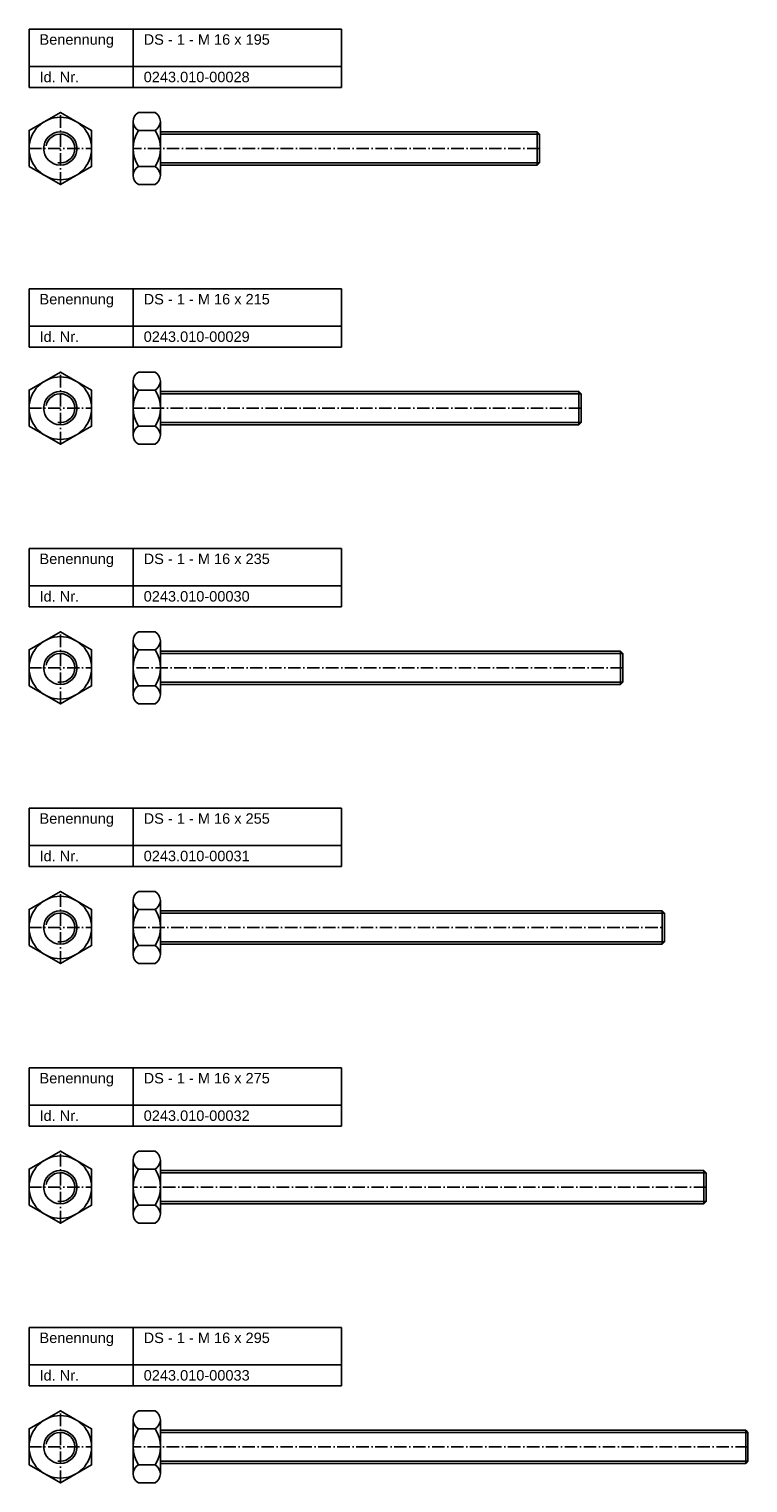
# Model space of a CAD drawing. Header units: millimetres. Extents: x 77 to 1993, y 1226 to 2936.
# Tile 2 of 5: x 812 to 1157, y 1491 to 2188. Entities that reach past the tile are written whole.
import ezdxf

# ---------------------------------------------------------------- set-up
doc = ezdxf.new("R2010")
doc.units = ezdxf.units.MM
doc.header["$LTSCALE"] = 0.5
doc.linetypes.add('achse', pattern=[18, 12, -3, 0, -3])
doc.layers.add('HALFEN', color=2, linetype='CONTINUOUS')
doc.styles.add('ARIAL50', font='ARIAL.TTF', dxfattribs={"height": 5})

msp = doc.modelspace()

# ---------------------------------------------------------------- linework, layer by layer
at = {"layer": 'HALFEN'}
for p, q in [((812.25, 2188.4), (962.25, 2188.4)), ((812.25, 2160.4), (812.25, 2188.4)), ((862.25, 2160.4), (862.25, 2188.4)), ((962.25, 2160.4), (962.25, 2188.4)), ((812.25, 2170.4), (962.25, 2170.4)), ((812.25, 2160.4), (962.25, 2160.4)), ((862.25, 2118.09), (862.25, 2144.07)), ((864.75, 2148.4), (872.75, 2148.4)), ((875.25, 2118.09), (875.25, 2144.07)), ((864.75, 2139.74), (872.75, 2139.74)), ((875.25, 2139.08), (1056.17, 2139.08)), ((875.25, 2138), (1057.25, 2138)), ((1057.25, 2138), (1056.17, 2139.08)), ((1056.17, 2139.08), (1056.17, 2123.08)), ((1057.25, 2124.17), (1057.25, 2138)), ((864.75, 2122.42), (872.75, 2122.42)), ((875.25, 2124.17), (1057.25, 2124.17)), ((875.25, 2123.08), (1056.17, 2123.08)), ((1057.25, 2124.17), (1056.17, 2123.08)), ((864.75, 2113.76), (872.75, 2113.76)), ((812.25, 2063.76), (962.25, 2063.76)), ((812.25, 2035.76), (812.25, 2063.76)), ((862.25, 2035.76), (862.25, 2063.76)), ((962.25, 2035.76), (962.25, 2063.76)), ((812.25, 2045.76), (962.25, 2045.76)), ((812.25, 2035.76), (962.25, 2035.76)), ((864.75, 2023.76), (872.75, 2023.76)), ((862.25, 1993.45), (862.25, 2019.43)), ((875.25, 1993.45), (875.25, 2019.43)), ((864.75, 2015.1), (872.75, 2015.1)), ((875.25, 2014.44), (1076.17, 2014.44)), ((875.25, 2013.36), (1077.25, 2013.36)), ((1076.17, 2014.44), (1076.17, 1998.44)), ((1077.25, 2013.36), (1076.17, 2014.44)), ((1077.25, 1999.52), (1077.25, 2013.36)), ((864.75, 1997.78), (872.75, 1997.78)), ((875.25, 1999.52), (1077.25, 1999.52)), ((875.25, 1998.44), (1076.17, 1998.44)), ((1077.25, 1999.52), (1076.17, 1998.44)), ((864.75, 1989.12), (872.75, 1989.12)), ((812.25, 1939.12), (962.25, 1939.12)), ((812.25, 1911.12), (812.25, 1939.12)), ((862.25, 1911.12), (862.25, 1939.12)), ((962.25, 1911.12), (962.25, 1939.12)), ((812.25, 1921.12), (962.25, 1921.12)), ((812.25, 1911.12), (962.25, 1911.12)), ((864.75, 1899.12), (872.75, 1899.12)), ((862.25, 1868.81), (862.25, 1894.79)), ((875.25, 1868.81), (875.25, 1894.79)), ((864.75, 1890.46), (872.75, 1890.46)), ((875.25, 1889.8), (1096.17, 1889.8)), ((875.25, 1888.72), (1097.25, 1888.72)), ((1097.25, 1888.72), (1096.17, 1889.8)), ((1096.17, 1889.8), (1096.17, 1873.8)), ((1097.25, 1874.88), (1097.25, 1888.72)), ((864.75, 1873.14), (872.75, 1873.14)), ((875.25, 1874.88), (1097.25, 1874.88)), ((875.25, 1873.8), (1096.17, 1873.8)), ((1097.25, 1874.88), (1096.17, 1873.8)), ((864.75, 1864.48), (872.75, 1864.48)), ((812.25, 1814.48), (962.25, 1814.48)), ((812.25, 1786.48), (812.25, 1814.48)), ((862.25, 1786.48), (862.25, 1814.48)), ((962.25, 1786.48), (962.25, 1814.48)), ((812.25, 1796.48), (962.25, 1796.48)), ((812.25, 1786.48), (962.25, 1786.48)), ((864.75, 1774.48), (872.75, 1774.48)), ((862.25, 1744.17), (862.25, 1770.15)), ((864.75, 1765.82), (872.75, 1765.82)), ((875.25, 1744.17), (875.25, 1770.15)), ((875.25, 1765.16), (1116.17, 1765.16)), ((875.25, 1764.08), (1117.25, 1764.08)), ((1116.17, 1765.16), (1116.17, 1749.16)), ((1117.25, 1764.08), (1116.17, 1765.16)), ((1117.25, 1750.24), (1117.25, 1764.08)), ((864.75, 1748.5), (872.75, 1748.5)), ((875.25, 1750.24), (1117.25, 1750.24)), ((875.25, 1749.16), (1116.17, 1749.16)), ((1117.25, 1750.24), (1116.17, 1749.16)), ((864.75, 1739.84), (872.75, 1739.84)), ((812.25, 1689.84), (962.25, 1689.84)), ((812.25, 1661.84), (812.25, 1689.84)), ((862.25, 1661.84), (862.25, 1689.84)), ((962.25, 1661.84), (962.25, 1689.84)), ((812.25, 1671.84), (962.25, 1671.84)), ((812.25, 1661.84), (962.25, 1661.84)), ((864.75, 1649.84), (872.75, 1649.84)), ((862.25, 1619.53), (862.25, 1645.51)), ((864.75, 1641.18), (872.75, 1641.18)), ((875.25, 1619.53), (875.25, 1645.51)), ((875.25, 1640.52), (1136.17, 1640.52)), ((1137.25, 1639.44), (1136.17, 1640.52)), ((1136.17, 1640.52), (1136.17, 1624.52)), ((875.25, 1639.44), (1137.25, 1639.44)), ((1137.25, 1625.6), (1137.25, 1639.44)), ((864.75, 1623.86), (872.75, 1623.86)), ((875.25, 1625.6), (1137.25, 1625.6)), ((875.25, 1624.52), (1136.17, 1624.52)), ((1137.25, 1625.6), (1136.17, 1624.52)), ((864.75, 1615.2), (872.75, 1615.2)), ((812.25, 1565.2), (962.25, 1565.2)), ((812.25, 1537.2), (812.25, 1565.2)), ((862.25, 1537.2), (862.25, 1565.2)), ((962.25, 1537.2), (962.25, 1565.2)), ((812.25, 1547.2), (962.25, 1547.2)), ((812.25, 1537.2), (962.25, 1537.2)), ((864.75, 1525.2), (872.75, 1525.2)), ((862.25, 1494.89), (862.25, 1520.87)), ((864.75, 1516.54), (872.75, 1516.54)), ((875.25, 1494.89), (875.25, 1520.87)), ((875.25, 1515.88), (1156.17, 1515.88)), ((875.25, 1514.8), (1157.25, 1514.8)), ((1157.25, 1514.8), (1156.17, 1515.88)), ((1156.17, 1515.88), (1156.17, 1499.88)), ((1157.25, 1500.96), (1157.25, 1514.8)), ((875.25, 1500.96), (1157.25, 1500.96)), ((1157.25, 1500.96), (1156.17, 1499.88)), ((864.75, 1499.22), (872.75, 1499.22)), ((875.25, 1499.88), (1156.17, 1499.88)), ((864.75, 1490.56), (872.75, 1490.56))]:
    msp.add_line(p, q, dxfattribs=at)
at = {"layer": 'HALFEN', "color": 1, "linetype": 'achse'}
for p, q in [((827.25, 2113.76), (827.25, 2148.4)), ((812.25, 2131.08), (842.25, 2131.08)), ((1057.25, 2131.08), (862.25, 2131.08)), ((827.25, 1989.12), (827.25, 2023.76)), ((812.25, 2006.44), (842.25, 2006.44)), ((1077.25, 2006.44), (862.25, 2006.44)), ((827.25, 1864.48), (827.25, 1899.12)), ((812.25, 1881.8), (842.25, 1881.8)), ((1097.25, 1881.8), (862.25, 1881.8)), ((827.25, 1739.84), (827.25, 1774.48)), ((812.25, 1757.16), (842.25, 1757.16)), ((862.25, 1757.16), (1117.25, 1757.16)), ((827.25, 1615.2), (827.25, 1649.84)), ((812.25, 1632.52), (842.25, 1632.52)), ((1137.25, 1632.52), (862.25, 1632.52)), ((827.25, 1490.56), (827.25, 1525.2)), ((812.25, 1507.88), (842.25, 1507.88)), ((1157.25, 1507.88), (862.25, 1507.88))]:
    msp.add_line(p, q, dxfattribs=at)
at = {"layer": 'HALFEN'}
for points in [[(812.25, 2122.42), (827.25, 2113.76), (842.25, 2122.42), (842.25, 2139.74), (827.25, 2148.4), (812.25, 2139.74)], [(812.25, 1997.78), (827.25, 1989.12), (842.25, 1997.78), (842.25, 2015.1), (827.25, 2023.76), (812.25, 2015.1)], [(812.25, 1873.14), (827.25, 1864.48), (842.25, 1873.14), (842.25, 1890.46), (827.25, 1899.12), (812.25, 1890.46)], [(812.25, 1748.5), (827.25, 1739.84), (842.25, 1748.5), (842.25, 1765.82), (827.25, 1774.48), (812.25, 1765.82)], [(812.25, 1623.86), (827.25, 1615.2), (842.25, 1623.86), (842.25, 1641.18), (827.25, 1649.84), (812.25, 1641.18)], [(812.25, 1499.22), (827.25, 1490.56), (842.25, 1499.22), (842.25, 1516.54), (827.25, 1525.2), (812.25, 1516.54)]]:
    msp.add_lwpolyline(points, close=True, dxfattribs=at)
for centre, radius in [((827.25, 2131.08), 15), ((827.25, 2131.08), 8), ((827.25, 2006.44), 15), ((827.25, 2006.44), 8), ((827.25, 1881.8), 15), ((827.25, 1881.8), 8), ((827.25, 1757.16), 15), ((827.25, 1757.16), 8), ((827.25, 1632.52), 15), ((827.25, 1632.52), 8), ((827.25, 1507.88), 15), ((827.25, 1507.88), 8)]:
    msp.add_circle(centre, radius, dxfattribs=at)
for centre, radius, start, end in [((867.25, 2144.07), 5, 120, 240), ((870.25, 2144.07), 5, 300, 60), ((878.5, 2131.08), 16.25, 147.79577, 212.20423), ((859, 2131.08), 16.25, 327.79577, 32.20423), ((867.25, 2118.09), 5, 120, 240), ((864.75, 2122.42), 1.421e-13, 316.59662, 69.44395), ((870.25, 2118.09), 5, 300, 60), ((867.25, 2019.43), 5, 120, 240), ((870.25, 2019.43), 5, 300, 60), ((878.5, 2006.44), 16.25, 147.79577, 212.20423), ((859, 2006.44), 16.25, 327.79577, 32.20423), ((867.25, 1993.45), 5, 120, 240), ((864.75, 1997.78), 1.421e-13, 316.59662, 69.44395), ((870.25, 1993.45), 5, 300, 60), ((867.25, 1894.79), 5, 120, 240), ((870.25, 1894.79), 5, 300, 60), ((878.5, 1881.8), 16.25, 147.79577, 212.20423), ((859, 1881.8), 16.25, 327.79577, 32.20423), ((867.25, 1868.81), 5, 120, 240), ((864.75, 1873.14), 1.421e-13, 316.59662, 69.44395), ((870.25, 1868.81), 5, 300, 60), ((867.25, 1770.15), 5, 120, 240), ((870.25, 1770.15), 5, 300, 60), ((878.5, 1757.16), 16.25, 147.79577, 212.20423), ((859, 1757.16), 16.25, 327.79577, 32.20423), ((867.25, 1744.17), 5, 120, 240), ((864.75, 1748.5), 1.421e-13, 316.59662, 69.44395), ((870.25, 1744.17), 5, 300, 60), ((867.25, 1645.51), 5, 120, 240), ((870.25, 1645.51), 5, 300, 60), ((878.5, 1632.52), 16.25, 147.79577, 212.20423), ((859, 1632.52), 16.25, 327.79577, 32.20423), ((867.25, 1619.53), 5, 120, 240), ((864.75, 1623.86), 1.421e-13, 316.59662, 69.44395), ((870.25, 1619.53), 5, 300, 60), ((867.25, 1520.87), 5, 120, 240), ((870.25, 1520.87), 5, 300, 60), ((878.5, 1507.88), 16.25, 147.79577, 212.20423), ((859, 1507.88), 16.25, 327.79577, 32.20423), ((867.25, 1494.89), 5, 120, 240), ((864.75, 1499.22), 1.421e-13, 316.59662, 69.44395), ((870.25, 1494.89), 5, 300, 60)]:
    msp.add_arc(centre, radius, start, end, dxfattribs=at)
at = {"layer": 'HALFEN', "color": 1}
for centre in [(827.25, 2131.08), (827.25, 2006.44), (827.25, 1881.8), (827.25, 1757.16), (827.25, 1632.52), (827.25, 1507.88)]:
    msp.add_arc(centre, 6.92, 260, 170, dxfattribs=at)

# ---------------------------------------------------------------- texts
at = {"layer": 'HALFEN', "style": 'ARIAL50'}
for s, p in [('Benennung', (817.25, 2180.9)), ('DS - 1 - M 16 x 195', (867.25, 2180.9)), ('Id. Nr.', (817.25, 2162.9)), ('0243.010-00028', (867.25, 2162.9)), ('Benennung', (817.25, 2056.26)), ('DS - 1 - M 16 x 215', (867.25, 2056.26)), ('Id. Nr.', (817.25, 2038.26)), ('0243.010-00029', (867.25, 2038.26)), ('Benennung', (817.25, 1931.62)), ('DS - 1 - M 16 x 235', (867.25, 1931.62)), ('Id. Nr.', (817.25, 1913.62)), ('0243.010-00030', (867.25, 1913.62)), ('Benennung', (817.25, 1806.98)), ('DS - 1 - M 16 x 255', (867.25, 1806.98)), ('Id. Nr.', (817.25, 1788.98)), ('0243.010-00031', (867.25, 1788.98)), ('Benennung', (817.25, 1682.34)), ('DS - 1 - M 16 x 275', (867.25, 1682.34)), ('Id. Nr.', (817.25, 1664.34)), ('0243.010-00032', (867.25, 1664.34)), ('Benennung', (817.25, 1557.7)), ('DS - 1 - M 16 x 295', (867.25, 1557.7)), ('Id. Nr.', (817.25, 1539.7)), ('0243.010-00033', (867.25, 1539.7))]:
    msp.add_text(s, height=5, dxfattribs=at).set_placement(p)

doc.saveas('drawing.dxf')
